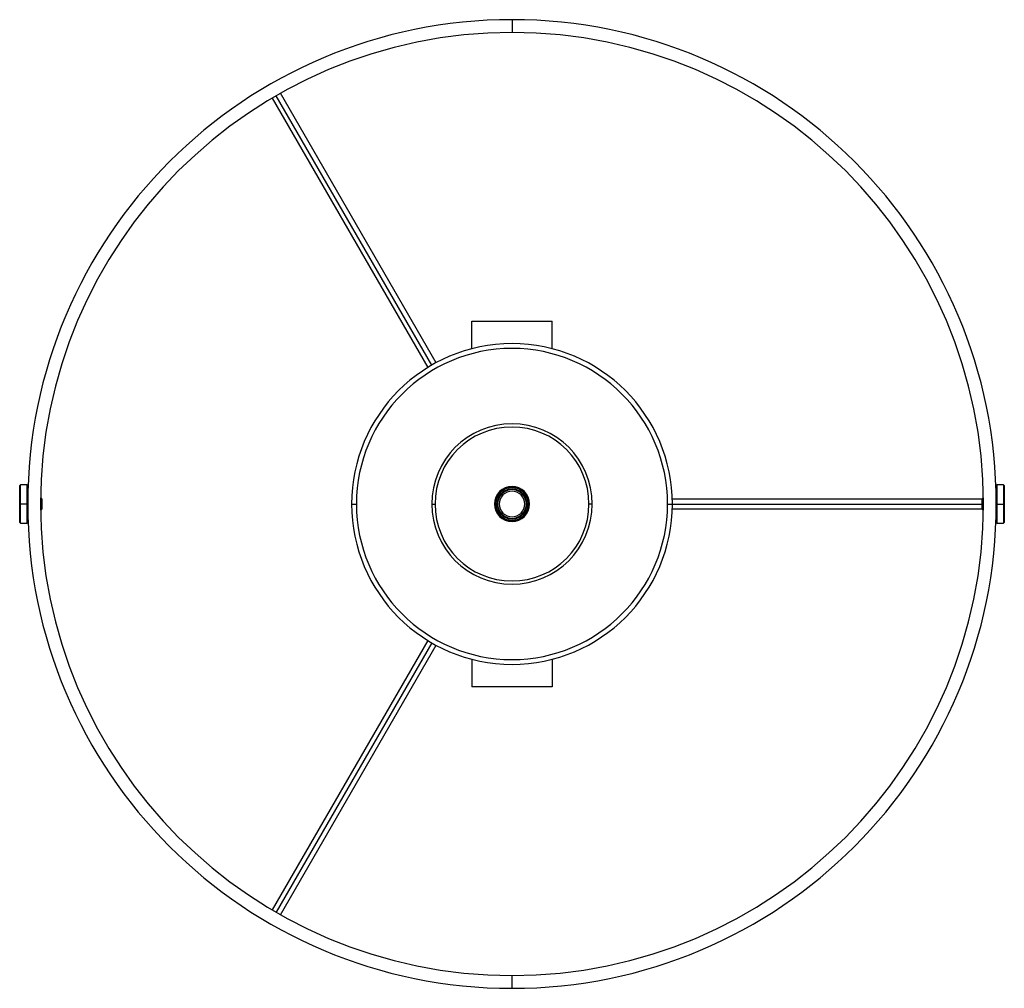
# Paper-space layout '_Inferior' of a CAD drawing. Header units: millimetres. Extents: x -153 to 153, y -151 to 151.
import ezdxf

# ---------------------------------------------------------------- set-up
doc = ezdxf.new("R2010")
doc.units = ezdxf.units.MM

psp = doc.layouts.new('_Inferior')

# ---------------------------------------------------------------- linework, layer by layer
at = {"color": 7, "linetype": 'Continuous', "lineweight": 25}
for p, q in [((0, 151), (0, 147)), ((-74.8, 126.55), (-26.29, 42.53)), ((-25, 43.3), (-73.5, 127.31)), ((-23.69, 44.03), (-72.2, 128.05)), ((-12.5, 48.41), (-12.5, 57)), ((-12.5, 57), (12.5, 57)), ((12.5, 48.41), (12.5, 57)), ((-153.3, 6), (-153.5, 5.8)), ((-153.5, -5.8), (-153.5, 5.8)), ((-151.2, 6), (-153.3, 6)), ((-153.3, -6), (-153.3, 6)), ((-151, 5.8), (-151.2, 6)), ((-151.2, -6), (-151.2, 6)), ((-151, -5.8), (-151, 5.8)), ((151.2, 6), (151, 5.8)), ((151, 5.8), (151, -5.8)), ((153.3, 6), (151.2, 6)), ((151.2, 6), (151.2, -6)), ((153.5, 5.8), (153.3, 6)), ((153.3, 6), (153.3, -6)), ((153.5, 5.8), (153.5, -5.8)), ((-151, 0), (-153.5, 0)), ((-150.99, 2), (-151, 2)), ((-147, 0), (-146.5, 0)), ((-146.5, 1.5), (-146.99, 1.99)), ((-146.5, -1.5), (-146.5, 1.5)), ((-50, 0), (-48.5, 0)), ((-25, 0), (-24, 0)), ((-4.7, 0), (-4.5, 0)), ((4.7, 0), (4.5, 0)), ((25, 0), (24, 0)), ((48.5, 0), (147, 0)), ((146.5, 1.5), (49.98, 1.5)), ((146.99, 1.99), (146.5, 1.5)), ((146.5, 1.5), (146.5, -1.5)), ((151, 2), (150.99, 2)), ((151, 0), (153.5, 0)), ((-151, -2), (-150.99, -2)), ((-146.99, -1.99), (-146.5, -1.5)), ((49.98, -1.5), (146.5, -1.5)), ((146.5, -1.5), (146.99, -1.99)), ((150.99, -2), (151, -2)), ((-153.5, -5.8), (-153.3, -6)), ((-153.3, -6), (-151.2, -6)), ((-151.2, -6), (-151, -5.8)), ((151, -5.8), (151.2, -6)), ((151.2, -6), (153.3, -6)), ((153.3, -6), (153.5, -5.8)), ((-26.29, -42.53), (-74.8, -126.55)), ((-25, -43.3), (-73.5, -127.31)), ((-72.2, -128.05), (-23.69, -44.03)), ((-12.5, -48.41), (-12.5, -57)), ((12.5, -48.41), (12.5, -57)), ((12.5, -57), (-12.5, -57)), ((0, -151), (0, -147))]:
    psp.add_line(p, q, dxfattribs=at)
for radius, start, end in [(151, 90, 270), (151, 270, 90), (147, 90, 270), (147, 270, 90), (50, 0, 180), (48.5, 0, 180), (25, 0, 180), (24, 0, 180), (5.5, 0, 180), (5.1, 0, 180), (4.7, 0, 180), (4.5, 0, 180), (4, 0, 180), (50, 180, 0), (48.5, 180, 0), (25, 180, 0), (24, 180, 0), (5.5, 180, 0), (5.1, 180, 0), (4.7, 180, 0), (4.5, 180, 0), (4, 180, 0)]:
    psp.add_arc((0, 0), radius, start, end, dxfattribs=at)

doc.saveas('drawing.dxf')
